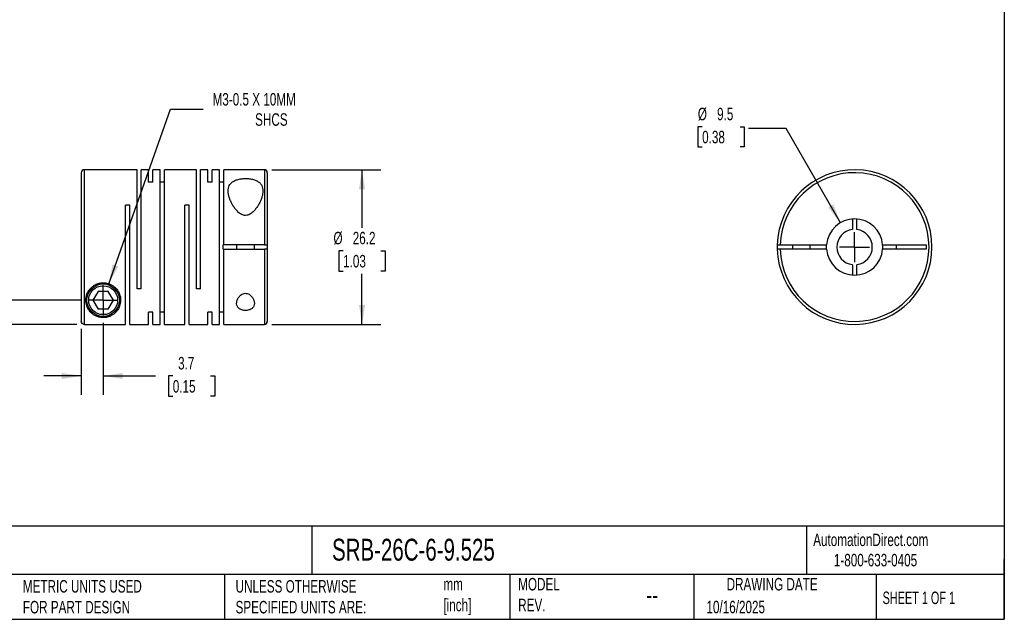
# Model space of a CAD drawing. Header units: millimetres. Extents: x 6 to 273, y 6 to 210.
# Tile 2 of 3: x 106 to 273, y 6 to 108. Entities that reach past the tile are written whole.
import ezdxf

# ---------------------------------------------------------------- set-up
doc = ezdxf.new("R2010")
doc.units = ezdxf.units.MM
doc.linetypes.add('SLD-Center', pattern=[19.05, 15.24, -1.27, 1.27, -1.27])
doc.linetypes.add('SLD-Solid', pattern=[0])
doc.layers.add('CENTER', color=40, linetype='SLD-Center')
doc.layers.add('DIMENSIONS', color=140, linetype='SLD-Solid', lineweight=25)
doc.layers.add('TEXT', color=140, linetype='SLD-Solid', lineweight=25)
doc.styles.add('SLDTEXTSTYLE0', font='TXT', dxfattribs={"width": 0.7})
doc.styles.add('SLDTEXTSTYLE1', font='TXT', dxfattribs={"width": 0.65})
doc.dimstyles.new('SLDDIMSTYLE0', dxfattribs={"dimtxt": 2.158008, "dimasz": 3.302, "dimexe": 0, "dimexo": 0.0625, "dimgap": 0.539502, "dimtad": 0, "dimtih": 1, "dimtoh": 1, "dimdec": 1, "dimrnd": 1e-09, "dimzin": 12, "dimdsep": 46, "dimtxsty": 'SLDTEXTSTYLE0', "dimsah": 1, "dimcen": 0.09, "dimadec": 0, "dimazin": 3, "dimtfac": 1, "dimtdec": 1, "dimtofl": 0, "dimtmove": 0, "dimatfit": 3, "dimfxl": 0, "dimfrac": 2, "dimtolj": 1, "dimtzin": 12, "dimarcsym": 0})
doc.dimstyles.new('SLDDIMSTYLE1', dxfattribs={"dimtxt": 2.158008, "dimasz": 3.302, "dimexe": 0, "dimexo": 0.0625, "dimgap": 0.539502, "dimtad": 0, "dimtih": 1, "dimtoh": 1, "dimdec": 1, "dimrnd": 1e-09, "dimzin": 12, "dimdsep": 46, "dimtxsty": 'SLDTEXTSTYLE0', "dimsah": 1, "dimcen": 0.09, "dimadec": 0, "dimazin": 3, "dimtfac": 1, "dimtdec": 1, "dimtmove": 0, "dimatfit": 0, "dimfxl": 0, "dimfrac": 2, "dimtolj": 1, "dimtzin": 12, "dimarcsym": 0})
doc.dimstyles.new('SLDDIMSTYLE2', dxfattribs={"dimtxt": 2.158008, "dimasz": 3.302, "dimexe": 0, "dimexo": 0.0625, "dimgap": 0.539502, "dimtad": 0, "dimtih": 1, "dimtoh": 1, "dimdec": 1, "dimrnd": 1e-09, "dimzin": 12, "dimdsep": 46, "dimtxsty": 'SLDTEXTSTYLE0', "dimsah": 1, "dimcen": 0, "dimadec": 0, "dimazin": 3, "dimtfac": 1, "dimtdec": 1, "dimtofl": 0, "dimtmove": 0, "dimatfit": 3, "dimfxl": 0, "dimfrac": 2, "dimtolj": 1, "dimtzin": 12, "dimarcsym": 0})
doc.dimstyles.new('SLDDIMSTYLE3', dxfattribs={"dimtxt": 2.158008, "dimasz": 3.302, "dimexe": 0, "dimexo": 0.0625, "dimgap": 0.539502, "dimtad": 0, "dimtih": 1, "dimtoh": 1, "dimdec": 1, "dimrnd": 1e-09, "dimzin": 12, "dimdsep": 46, "dimtxsty": 'SLDTEXTSTYLE0', "dimsah": 1, "dimcen": 0, "dimadec": 0, "dimazin": 3, "dimtfac": 1, "dimtdec": 1, "dimtofl": 0, "dimtmove": 0, "dimatfit": 3, "dimfxl": 0, "dimfrac": 2, "dimtolj": 1, "dimtzin": 12, "dimarcsym": 0})

# ---------------------------------------------------------------- blocks, each defined once
blk = doc.blocks.new('_D')
at = {"layer": 'DIMENSIONS'}
for p, q in [((149.02, 82.52), (167.46, 82.52)), ((164.28, 82.52), (164.28, 72.7)), ((161.08, 68.79), (160.35, 68.79)), ((160.35, 68.79), (160.35, 65.36)), ((167.49, 68.79), (168.21, 68.79)), ((168.21, 68.79), (168.21, 65.36)), ((160.35, 65.36), (161.08, 65.36)), ((168.21, 65.36), (167.49, 65.36)), ((164.28, 56.32), (164.28, 64.88)), ((149.02, 56.32), (167.46, 56.32))]:
    blk.add_line(p, q, dxfattribs=at)
for points in [[(164.28, 82.52), (163.77, 79.22), (164.79, 79.22)], [(164.28, 56.32), (164.79, 59.62), (163.77, 59.62)]]:
    blk.add_solid(points, dxfattribs=at)
at = {"layer": 'DIMENSIONS', "char_height": 2.117, "attachment_point": 1, "style": 'SLDTEXTSTYLE0'}
for s, insert in [('%%c', (159.45, 72)), ('26.2', (162.71, 72)), ('1.03', (161.08, 68.09))]:
    blk.add_mtext(s, dxfattribs=dict(at, insert=insert))
blk = doc.blocks.new('_D_1')
at = {"layer": 'DIMENSIONS'}
for p, q in [((116.75, 55.55), (116.75, 44.41)), ((120.45, 56.61), (120.45, 44.41)), ((116.75, 47.58), (110.4, 47.58)), ((120.45, 47.58), (129.32, 47.58)), ((132.24, 47.58), (131.52, 47.58)), ((131.52, 47.58), (131.52, 44.15)), ((138.65, 47.58), (139.38, 47.58)), ((139.38, 47.58), (139.38, 44.15)), ((131.52, 44.15), (132.24, 44.15)), ((139.38, 44.15), (138.65, 44.15))]:
    blk.add_line(p, q, dxfattribs=at)
for points in [[(116.75, 47.58), (113.45, 48.09), (113.45, 47.08)], [(120.45, 47.58), (123.76, 47.08), (123.76, 48.09)]]:
    blk.add_solid(points, dxfattribs=at)
at = {"layer": 'DIMENSIONS', "char_height": 2.117, "attachment_point": 1, "style": 'SLDTEXTSTYLE0'}
for s, insert in [('3.7', (133.14, 50.8)), ('0.15', (132.24, 46.88))]:
    blk.add_mtext(s, dxfattribs=dict(at, insert=insert))
blk = doc.blocks.new('_D_2')
at = {"layer": 'DIMENSIONS'}
for p, q in [((86.54, 68.79), (85.81, 68.79)), ((85.81, 68.79), (85.81, 65.36)), ((92.95, 68.79), (93.67, 68.79)), ((93.67, 68.79), (93.67, 65.36)), ((96.84, 68.79), (103.19, 68.79)), ((103.19, 68.79), (103.19, 60.42)), ((85.81, 65.36), (86.54, 65.36)), ((93.67, 65.36), (92.95, 65.36)), ((116.64, 60.42), (100.02, 60.42)), ((115.98, 56.32), (100.02, 56.32)), ((103.19, 56.32), (103.19, 49.97))]:
    blk.add_line(p, q, dxfattribs=at)
for points in [[(103.19, 60.42), (103.7, 63.72), (102.68, 63.72)], [(103.19, 56.32), (102.68, 53.02), (103.7, 53.02)]]:
    blk.add_solid(points, dxfattribs=at)
at = {"layer": 'DIMENSIONS', "char_height": 2.117, "attachment_point": 1, "style": 'SLDTEXTSTYLE0'}
for s, insert in [('4.1', (87.43, 72)), ('0.16', (86.54, 68.09))]:
    blk.add_mtext(s, dxfattribs=dict(at, insert=insert))
blk = doc.blocks.new('_D_3')
at = {"layer": 'DIMENSIONS'}
for p, q in [((121.43, 63.2), (131.84, 92.8)), ((131.84, 92.8), (137.4, 92.8))]:
    blk.add_line(p, q, dxfattribs=at)
blk.add_solid([(121.43, 63.2), (123.01, 66.15), (122.05, 66.49)], dxfattribs=at)
at = {"layer": 'DIMENSIONS', "attachment_point": 1, "style": 'SLDTEXTSTYLE0'}
for s, insert, char_height in [('M3-0.5 X 10MM', (138.98, 95.52), 2.1167), ('SHCS', (146.18, 92.09), 2.117)]:
    blk.add_mtext(s, dxfattribs=dict(at, insert=insert, char_height=char_height))
blk = doc.blocks.new('SW_CENTERMARKSYMBOL_0')
at = {"layer": 'CENTER', "color": 0}
for q in [(0, 2.54), (-2.54, 0), (0, -2.54), (2.54, 0)]:
    blk.add_line((0, 0), q, dxfattribs=at)
blk = doc.blocks.new('_D_4')
at = {"layer": 'DIMENSIONS'}
for p, q in [((221.88, 89.82), (221.16, 89.82)), ((221.16, 89.82), (221.16, 86.39)), ((228.3, 89.82), (229.02, 89.82)), ((229.02, 89.82), (229.02, 86.39)), ((236.1, 89.52), (229.75, 89.52)), ((245.32, 73.54), (236.1, 89.52)), ((221.16, 86.39), (221.88, 86.39)), ((229.02, 86.39), (228.3, 86.39))]:
    blk.add_line(p, q, dxfattribs=at)
blk.add_solid([(245.32, 73.54), (244.11, 76.66), (243.23, 76.15)], dxfattribs=at)
at = {"layer": 'DIMENSIONS', "char_height": 2.117, "attachment_point": 1, "style": 'SLDTEXTSTYLE0'}
for s, insert in [('%%c', (221.15, 93.03)), ('9.5', (224.41, 93.03)), ('0.38', (221.88, 89.12))]:
    blk.add_mtext(s, dxfattribs=dict(at, insert=insert))
blk = doc.blocks.new('SW_CENTERMARKSYMBOL_1')
at = {"layer": 'CENTER', "color": 0}
for q in [(0, 2.54), (-2.54, 0), (0, -2.54), (2.54, 0)]:
    blk.add_line((0, 0), q, dxfattribs=at)

msp = doc.modelspace()

# ---------------------------------------------------------------- linework, layer by layer
for p, q in [((116.75, 82.02), (116.75, 56.82)), ((126.2, 82.52), (117.25, 82.52)), ((117.25, 82.52), (117.25, 56.32)), ((126.2, 62.32), (126.2, 82.52)), ((128.15, 82.52), (126.91, 82.52)), ((126.91, 62.32), (126.91, 82.52)), ((128.15, 80.43), (128.15, 82.52)), ((130.1, 82.52), (128.86, 82.52)), ((128.86, 80.43), (128.86, 82.52)), ((130.1, 56.32), (130.1, 82.52)), ((136.25, 82.52), (130.81, 82.52)), ((130.81, 56.32), (130.81, 82.52)), ((136.25, 62.32), (136.25, 82.52)), ((138.2, 82.52), (136.96, 82.52)), ((136.96, 62.32), (136.96, 82.52)), ((138.2, 80.43), (138.2, 82.52)), ((140.15, 82.52), (138.91, 82.52)), ((138.91, 80.43), (138.91, 82.52)), ((140.15, 56.32), (140.15, 82.52)), ((147.75, 82.52), (140.86, 82.52)), ((140.86, 69.79), (140.86, 82.52)), ((147.75, 82.52), (147.75, 69.79)), ((148.25, 82.02), (148.25, 69.79)), ((128.86, 80.43), (128.15, 80.43)), ((130.81, 80.43), (130.1, 80.43)), ((138.91, 80.43), (138.2, 80.43)), ((140.86, 80.43), (140.15, 80.43)), ((124.96, 76.52), (124.25, 76.52)), ((124.25, 56.32), (124.25, 76.52)), ((124.96, 56.32), (124.96, 76.52)), ((135.01, 76.52), (134.3, 76.52)), ((134.3, 56.32), (134.3, 76.52)), ((135.01, 56.32), (135.01, 76.52)), ((247.32, 74.17), (247.32, 72.4)), ((248.07, 72.4), (248.07, 74.17)), ((140.75, 69.04), (140.75, 69.79)), ((140.86, 69.79), (140.75, 69.79)), ((140.75, 69.04), (140.86, 69.04)), ((147.75, 69.79), (140.86, 69.79)), ((140.86, 56.32), (140.86, 69.04)), ((140.86, 69.04), (147.75, 69.04)), ((143.05, 69.79), (143.05, 69.04)), ((146.05, 69.04), (146.05, 69.79)), ((147.75, 69.04), (147.75, 56.32)), ((148.25, 69.79), (148.25, 69.04)), ((148.25, 69.04), (148.25, 56.82)), ((235.11, 69.79), (242.95, 69.79)), ((242.95, 69.04), (235.11, 69.04)), ((237.2, 69.79), (237.2, 69.04)), ((240.2, 69.04), (240.2, 69.79)), ((242.94, 69.42), (242.95, 69.79)), ((242.95, 69.04), (242.94, 69.42)), ((252.45, 69.79), (259.8, 69.79)), ((259.8, 69.04), (252.45, 69.04)), ((254.8, 69.04), (254.8, 69.79)), ((259.8, 69.79), (259.8, 69.04)), ((247.32, 66.44), (247.32, 64.67)), ((248.07, 64.67), (248.07, 66.44)), ((119.59, 61.92), (118.72, 60.42)), ((121.32, 61.92), (119.59, 61.92)), ((122.19, 60.42), (121.32, 61.92)), ((126.91, 62.32), (126.2, 62.32)), ((136.96, 62.32), (136.25, 62.32)), ((118.72, 60.42), (119.59, 58.92)), ((121.32, 58.92), (122.19, 60.42)), ((121.32, 58.92), (119.59, 58.92)), ((128.86, 58.41), (128.15, 58.41)), ((128.15, 56.32), (128.15, 58.41)), ((128.86, 56.32), (128.86, 58.41)), ((130.81, 58.41), (130.1, 58.41)), ((138.91, 58.41), (138.2, 58.41)), ((138.2, 56.32), (138.2, 58.41)), ((138.91, 56.32), (138.91, 58.41)), ((140.86, 58.41), (140.15, 58.41)), ((117.25, 56.32), (124.25, 56.32)), ((124.96, 56.32), (128.15, 56.32)), ((128.86, 56.32), (130.1, 56.32)), ((130.81, 56.32), (134.3, 56.32)), ((135.01, 56.32), (138.2, 56.32)), ((138.91, 56.32), (140.15, 56.32)), ((140.86, 56.32), (147.75, 56.32))]:
    msp.add_line(p, q)
for radius in [2.75, 2.45]:
    msp.add_circle((120.45, 60.42), radius)
for centre, radius, start, end in [((117.25, 82.02), 0.5, 90, 180), ((147.75, 82.02), 0.5, 0, 90), ((247.7, 69.42), 13.1, 181.6404, 178.3596), ((247.7, 69.42), 12.6, 181.7055, 178.2945), ((247.7, 69.42), 4.76, 4.5162, 175.4838), ((247.7, 69.42), 3, 97.1808, 262.8192), ((247.7, 69.42), 3, 277.1808, 82.8192), ((247.7, 69.42), 13.1, 178.3596, 181.6404), ((247.7, 69.42), 4.76, 184.5162, 355.4838), ((247.7, 69.42), 4.76, 355.4838, 4.5162), ((147.75, 56.82), 0.5, 270, 0)]:
    msp.add_arc(centre, radius, start, end)
for points, knots in [([(147.5, 78.94), (147.5, 79.27), (147.44, 79.58), (147.22, 80), (147.13, 80.13), (146.9, 80.37), (146.76, 80.48), (146.44, 80.67), (146.26, 80.75), (145.85, 80.88), (145.64, 80.93), (145.18, 81.01), (144.94, 81.03), (144.46, 81.04), (144.21, 81.03), (143.74, 80.98), (143.52, 80.94), (143.09, 80.83), (142.9, 80.76), (142.54, 80.6), (142.38, 80.5), (142.12, 80.28), (142.01, 80.16), (141.73, 79.77), (141.64, 79.47), (141.59, 78.82), (141.62, 78.48), (141.75, 77.95), (141.81, 77.77), (141.94, 77.41), (142.02, 77.23), (142.19, 76.87), (142.29, 76.69), (142.51, 76.33), (142.63, 76.15), (142.89, 75.8), (143.03, 75.64), (143.35, 75.32), (143.53, 75.16), (143.93, 74.92), (144.15, 74.82), (144.52, 74.78), (144.64, 74.78), (144.88, 74.82), (144.99, 74.85), (145.21, 74.94), (145.32, 75), (145.51, 75.13), (145.61, 75.2), (145.87, 75.42), (146.03, 75.58), (146.31, 75.92), (146.44, 76.1), (146.68, 76.46), (146.79, 76.64), (146.98, 77), (147.07, 77.18), (147.22, 77.54), (147.28, 77.73), (147.44, 78.26), (147.5, 78.6), (147.5, 78.94)], [0, 0, 0, 0, 0.0625, 0.0625, 0.09375, 0.09375, 0.125, 0.125, 0.15625, 0.15625, 0.1875, 0.1875, 0.21875, 0.21875, 0.25, 0.25, 0.28125, 0.28125, 0.3125, 0.3125, 0.34375, 0.34375, 0.375, 0.375, 0.4375, 0.4375, 0.5, 0.5, 0.53125, 0.53125, 0.5625, 0.5625, 0.59375, 0.59375, 0.625, 0.625, 0.65625, 0.65625, 0.6875, 0.6875, 0.71875, 0.71875, 0.734375, 0.734375, 0.75, 0.75, 0.765625, 0.765625, 0.78125, 0.78125, 0.8125, 0.8125, 0.84375, 0.84375, 0.875, 0.875, 0.90625, 0.90625, 0.9375, 0.9375, 1, 1, 1, 1]), ([(147.75, 69.79), (147.89, 69.79), (148.02, 69.79), (148.2, 69.79), (148.25, 69.79), (148.25, 69.79)], [0, 0, 0, 0, 0.5, 0.5, 1, 1, 1, 1]), ([(148.25, 69.04), (148.25, 69.04), (148.2, 69.04), (148.02, 69.04), (147.89, 69.04), (147.75, 69.04)], [0, 0, 0, 0, 0.5, 0.5, 1, 1, 1, 1]), ([(234.61, 69.79), (234.61, 69.79), (234.66, 69.79), (234.84, 69.79), (234.97, 69.79), (235.11, 69.79)], [0, 0, 0, 0, 0.5, 0.5, 1, 1, 1, 1]), ([(235.11, 69.04), (234.97, 69.04), (234.84, 69.04), (234.66, 69.04), (234.61, 69.04), (234.61, 69.04)], [0, 0, 0, 0, 0.5, 0.5, 1, 1, 1, 1]), ([(117.5, 60.42), (117.5, 60.07), (117.57, 59.74), (117.72, 59.29), (117.79, 59.15), (117.94, 58.87), (118.03, 58.74), (118.31, 58.36), (118.54, 58.15), (118.97, 57.86), (119.13, 57.78), (119.48, 57.63), (119.68, 57.56), (120.01, 57.5), (120.12, 57.49), (120.36, 57.47), (120.48, 57.47), (120.72, 57.48), (120.84, 57.49), (121.07, 57.53), (121.17, 57.56), (121.47, 57.64), (121.65, 57.72), (121.97, 57.88), (122.12, 57.98), (122.38, 58.18), (122.5, 58.29), (122.72, 58.52), (122.82, 58.64), (123.08, 59.03), (123.21, 59.32), (123.34, 59.79), (123.37, 59.96), (123.41, 60.3), (123.41, 60.47), (123.37, 61), (123.27, 61.38), (123, 61.92), (122.89, 62.1), (122.62, 62.44), (122.46, 62.6), (122.1, 62.88), (121.91, 63), (121.47, 63.2), (121.25, 63.27), (120.77, 63.36), (120.53, 63.38), (120.05, 63.35), (119.81, 63.31), (119.47, 63.2), (119.36, 63.16), (119.14, 63.07), (119.04, 63.01), (118.74, 62.83), (118.56, 62.69), (118.25, 62.39), (118.11, 62.22), (117.88, 61.87), (117.78, 61.69), (117.57, 61.13), (117.5, 60.77), (117.5, 60.42)], [0, 0, 0, 0, 0.0625, 0.0625, 0.09375, 0.09375, 0.125, 0.125, 0.1875, 0.1875, 0.21875, 0.21875, 0.25, 0.25, 0.265625, 0.265625, 0.28125, 0.28125, 0.296875, 0.296875, 0.3125, 0.3125, 0.34375, 0.34375, 0.375, 0.375, 0.40625, 0.40625, 0.4375, 0.4375, 0.5, 0.5, 0.53125, 0.53125, 0.5625, 0.5625, 0.625, 0.625, 0.65625, 0.65625, 0.6875, 0.6875, 0.71875, 0.71875, 0.75, 0.75, 0.78125, 0.78125, 0.8125, 0.8125, 0.828125, 0.828125, 0.84375, 0.84375, 0.875, 0.875, 0.90625, 0.90625, 0.9375, 0.9375, 1, 1, 1, 1]), ([(146.05, 59.9), (146.05, 60.06), (146.02, 60.23), (145.91, 60.56), (145.83, 60.73), (145.67, 60.97), (145.61, 61.04), (145.47, 61.19), (145.39, 61.26), (145.21, 61.39), (145.12, 61.45), (144.91, 61.54), (144.79, 61.57), (144.56, 61.59), (144.44, 61.59), (144.21, 61.54), (144.1, 61.5), (143.8, 61.34), (143.64, 61.2), (143.38, 60.9), (143.28, 60.73), (143.13, 60.4), (143.08, 60.23), (143.04, 59.9), (143.05, 59.74), (143.14, 59.43), (143.21, 59.29), (143.38, 59.09), (143.45, 59.03), (143.6, 58.92), (143.69, 58.87), (143.97, 58.75), (144.2, 58.69), (144.55, 58.68), (144.67, 58.68), (144.91, 58.7), (145.02, 58.73), (145.23, 58.79), (145.33, 58.83), (145.51, 58.92), (145.59, 58.97), (145.8, 59.15), (145.9, 59.28), (146.03, 59.58), (146.05, 59.74), (146.05, 59.9)], [0, 0, 0, 0, 0.0625, 0.0625, 0.125, 0.125, 0.15625, 0.15625, 0.1875, 0.1875, 0.21875, 0.21875, 0.25, 0.25, 0.28125, 0.28125, 0.3125, 0.3125, 0.375, 0.375, 0.4375, 0.4375, 0.5, 0.5, 0.5625, 0.5625, 0.625, 0.625, 0.65625, 0.65625, 0.6875, 0.6875, 0.75, 0.75, 0.78125, 0.78125, 0.8125, 0.8125, 0.84375, 0.84375, 0.875, 0.875, 0.9375, 0.9375, 1, 1, 1, 1]), ([(117.25, 56.32), (117.12, 56.32), (116.99, 56.38), (116.81, 56.56), (116.75, 56.69), (116.75, 56.82)], [0, 0, 0, 0, 0.5, 0.5, 1, 1, 1, 1])]:
    msp.add_open_spline(points, degree=3, knots=knots)
at = {"layer": 'TEXT'}
for p, q in [((273.05, 209.55), (273.05, 6.35)), ((273.05, 22.13), (6.35, 22.13)), ((155.76, 22.13), (155.76, 13.97)), ((239.58, 22.13), (239.58, 13.97)), ((273.05, 6.35), (273.05, 16.51)), ((273.05, 13.97), (6.35, 13.97)), ((141, 13.97), (141, 6.35)), ((189.3, 13.97), (189.3, 6.35)), ((220.47, 13.97), (220.47, 6.35)), ((251.35, 13.97), (251.35, 6.35)), ((6.35, 6.35), (273.05, 6.35))]:
    msp.add_line(p, q, dxfattribs=at)

# ---------------------------------------------------------------- block references
at = {"layer": 'CENTER'}
for name, p in [('SW_CENTERMARKSYMBOL_1', (247.7, 69.42)), ('SW_CENTERMARKSYMBOL_0', (120.45, 60.42))]:
    msp.add_blockref(name, p, dxfattribs=at)

# ---------------------------------------------------------------- texts
at = {"layer": 'TEXT'}
for s, insert, char_height, attachment_point, style in [('SRB-26C-6-9.525', (159.21, 20), 3.7042, 1, 'SLDTEXTSTYLE0'), ('AutomationDirect.com', (240.69, 20.88), 2.1167, 1, 'SLDTEXTSTYLE0'), ('1-800-633-0405', (244.19, 17.44), 2.1167, 1, 'SLDTEXTSTYLE0'), ('MODEL ^JREV.', (190.73, 13.36), 2.1167, 1, 'SLDTEXTSTYLE0'), ('DRAWING DATE', (233.73, 13.36), 2.1167, 2, 'SLDTEXTSTYLE0'), ('METRIC UNITS USED ^JFOR PART DESIGN', (106.85, 13), 2.1167, 1, 'SLDTEXTSTYLE0'), ('UNLESS OTHERWISE ^JSPECIFIED UNITS ARE:', (142.87, 13), 2.1167, 1, 'SLDTEXTSTYLE0'), ('mm^J[inch]', (178.06, 13.36), 2.117, 1, 'SLDTEXTSTYLE0'), ('--', (212.43, 12.08), 3.175, 1, 'SLDTEXTSTYLE0'), ('SHEET 1 OF 1', (252.44, 11.05), 2.1167, 1, 'SLDTEXTSTYLE1'), ('10/16/2025', (222.61, 9.49), 2.117, 1, 'SLDTEXTSTYLE0')]:
    msp.add_mtext(s, dxfattribs=dict(at, insert=insert, char_height=char_height, attachment_point=attachment_point, style=style))

# ---------------------------------------------------------------- dimensions: what is measured, and where the dimension line sits
at = {"layer": 'DIMENSIONS'}
dim = msp.add_diameter_dim_2p(p1=(119.48, 57.64), p2=(121.43, 63.2), text='M3-0.5 X 10MM\\PSHCS', dimstyle='SLDDIMSTYLE2', override={"dimpost": '<>'}, dxfattribs=at)
dim.commit()
dim.dimension.update_dxf_attribs({"geometry": '_D_3', "text_midpoint": (150.15, 92.8), "dimtype": 163})
dim = msp.add_diameter_dim_2p(p1=(250.08, 65.29), p2=(245.32, 73.54), dimstyle='SLDDIMSTYLE3', dxfattribs=at)
dim.commit()
dim.dimension.update_dxf_attribs({"geometry": '_D_4', "text_midpoint": (225.09, 89.52), "dimtype": 163})
dim = msp.add_linear_dim(base=(164.28, 82.52), p1=(147.75, 56.32), p2=(147.75, 82.52), angle=90, text='%%c<>', dimstyle='SLDDIMSTYLE0', dxfattribs=at)
dim.commit()
dim.dimension.update_dxf_attribs({"geometry": '_D', "text_midpoint": (164.28, 68.79), "dimtype": 160})
dim = msp.add_linear_dim(base=(103.19, 60.42), p1=(117.25, 56.32), p2=(117.91, 60.42), angle=90, dimstyle='SLDDIMSTYLE1', dxfattribs=at)
dim.commit()
dim.dimension.update_dxf_attribs({"geometry": '_D_2', "text_midpoint": (103.19, 68.79), "dimtype": 160})
dim = msp.add_linear_dim(base=(120.45, 47.58), p1=(116.75, 56.82), p2=(120.45, 57.88), dimstyle='SLDDIMSTYLE1', dxfattribs=at)
dim.commit()
dim.dimension.update_dxf_attribs({"geometry": '_D_1', "text_midpoint": (135.45, 47.58), "dimtype": 160})

doc.saveas('drawing.dxf')
